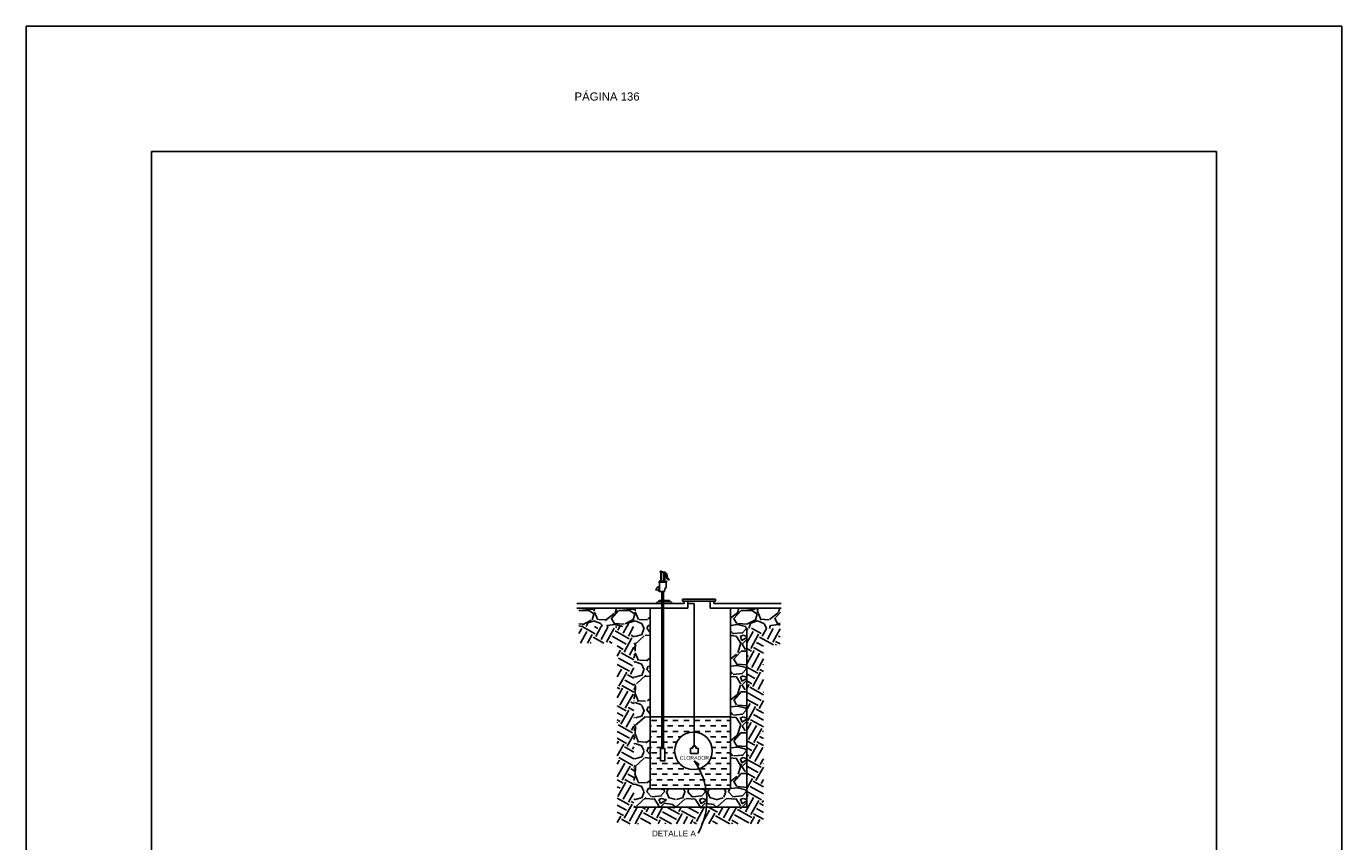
# Model space of a CAD drawing. Header units: metres. Extents: x 2413 to 4131, y 3282 to 4239.
# Tile 12 of 57: x 2667 to 2688, y 4224 to 4237. Entities that reach past the tile are written whole.
import ezdxf

# ---------------------------------------------------------------- set-up
doc = ezdxf.new("R2010")
doc.units = ezdxf.units.M
doc.layers.add('Dibujo', color=7, linetype='Continuous')
doc.styles.get("Standard").update_dxf_attribs({"font": 'arial.ttf'})

msp = doc.modelspace()

# ---------------------------------------------------------------- hatches: boundary and pattern name
at = {"transparency": 33554666}
h = msp.add_hatch(dxfattribs=at)
h.set_pattern_fill('GRAVEL', color=256, scale=0.02564666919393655)
h.set_pattern_definition([(228.0127875, (1546.633726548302, 3005.313483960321), (-5.211403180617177, -5.862828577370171), [0.08764016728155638, -8.67639222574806]), (184.969741, (1546.575098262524, 3005.248341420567), (7.817104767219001, 0.6514254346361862), [0.1503932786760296, -14.88892987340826]), (132.5104471, (1546.425270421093, 3005.235312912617), (6.514253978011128, -7.165679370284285), [0.1060442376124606, -10.49839294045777]), (267.273689, (1546.171214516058, 3005.072456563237), (0.6514253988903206, 13.02850795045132), [0.1369543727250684, -13.55848032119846]), (292.83365418, (1546.164700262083, 3004.935657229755), (-3.25712698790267, 7.817104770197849), [0.1342946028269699, -13.29518400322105]), (357.2736889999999, (1546.216814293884, 3004.811886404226), (-13.02850795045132, 0.6514253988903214), [0.1369543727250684, -13.55848032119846]), (37.69424047, (1546.353613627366, 3004.805372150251), (-8.468530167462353, -6.514253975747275), [0.181115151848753, -17.93038540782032]), (72.25532837, (1546.496927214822, 3004.916114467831), (4.559977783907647, 14.33135874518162), [0.1709913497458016, -16.92814981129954]), (121.42956562, (1546.549041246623, 3005.078970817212), (-5.211403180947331, 8.468530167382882), [0.1374181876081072, -13.60441562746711]), (175.2363583, (1546.477384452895, 3005.196227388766), (7.165679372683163, -0.6514253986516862), [0.1568840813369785, -7.687316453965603]), (222.3974378, (1546.321042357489, 3005.209255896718), (-7.817104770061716, -7.16567937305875), [0.2028851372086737, -20.08564356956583]), (138.81407483, (1546.816125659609, 3005.065942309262), (-4.559977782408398, 3.908552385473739), [0.06924717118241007, -6.855499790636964]), (171.4692344, (1546.764011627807, 3005.111542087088), (8.468530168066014, -1.302850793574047), [0.1317423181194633, -13.0425210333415]), (225, (1546.633726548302, 3005.131084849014), (-9.111527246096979e-17, -0.6514253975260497), [0.09212523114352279, -0.8291294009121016]), (203.19859051, (1546.588126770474, 3005.209255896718), (3.257126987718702, 1.30285079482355), [0.04961125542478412, -4.911496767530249]), (291.80140949, (1546.542526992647, 3005.189713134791), (-0.6514253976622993, 1.954276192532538), [0.07016046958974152, -3.437872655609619]), (30.96375653, (1546.568584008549, 3005.124570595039), (1.954276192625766, 1.302850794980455), [0.1139531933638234, -3.684476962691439]), (161.56505118, (1546.666297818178, 3005.183198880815), (1.30285079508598, -0.651425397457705), [0.0823994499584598, -1.97758853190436]), (16.389540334, (1546.164700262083, 3005.189713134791), (6.514253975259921, 1.954276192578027), [0.1154325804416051, -11.42785487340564]), (70.34617594, (1546.275442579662, 3005.222284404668), (-2.605701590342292, -7.165679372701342), [0.09684155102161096, -9.587293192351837]), (293.19859051, (1546.666297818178, 3005.313483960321), (-1.302850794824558, 3.257126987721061), [0.09922185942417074, -4.861886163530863]), (343.6104596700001, (1546.70538334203, 3005.222284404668), (-6.514253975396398, 1.954276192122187), [0.1154325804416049, -11.42785487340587]), (339.44395478, (1546.164700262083, 3004.785829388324), (-3.257126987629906, 1.30285079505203), [0.1113155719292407, -5.454465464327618]), (294.7751406, (1546.268928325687, 3004.746743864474), (-3.257126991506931, 7.165679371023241), [0.09326978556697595, -9.233722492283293]), (66.80140949, (1546.672812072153, 3004.662058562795), (1.302850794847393, 3.257126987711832), [0.09922185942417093, -4.861886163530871]), (17.35402463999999, (1546.711897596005, 3004.75325811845), (-8.468530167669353, -2.605701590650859), [0.109199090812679, -10.81068042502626]), (69.44395478, (1546.353613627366, 3004.662058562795), (-1.302850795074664, -3.257126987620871), [0.05565778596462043, -5.51012325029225]), (101.309932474, (1546.633726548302, 3004.662058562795), (-0.6514253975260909, 2.605701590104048), [0.03321618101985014, -3.288414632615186]), (165.963756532, (1546.627212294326, 3004.694629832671), (1.95427619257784, -0.6514253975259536), [0.1342946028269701, -2.551601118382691]), (186.00900596, (1546.496927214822, 3004.727201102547), (6.514253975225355, 0.6514253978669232), [0.1244548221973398, -12.32100992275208]), (303.69006753, (1546.568584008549, 3005.065942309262), (-0.651425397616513, 1.302850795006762), [0.0939498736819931, -2.254797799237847]), (353.15722659, (1546.620698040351, 3004.987771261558), (11.07423175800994, -1.302850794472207), [0.1640250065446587, -16.23844739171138]), (60.9453959, (1546.783554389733, 3004.968228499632), (-2.605701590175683, -4.559977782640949), [0.06706815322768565, -6.639766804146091]), (90, (1546.816125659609, 3005.026856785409), (-0.6514253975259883, 0.6514253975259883), [0.0390855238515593, -0.612339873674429]), (120.25643716, (1546.483898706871, 3004.746743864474), (2.605701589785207, -4.559977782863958), [0.09049862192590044, -8.959392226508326]), (48.01278749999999, (1546.438298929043, 3004.824914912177), (5.211403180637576, 5.862828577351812), [0.1752803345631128, -8.588752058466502]), (0, (1546.555555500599, 3004.955199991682), (0.6514253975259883, 0.6514253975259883), [0.169370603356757, -0.4820547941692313]), (325.3048465, (1546.724926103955, 3004.955199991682), (6.514253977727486, -4.559977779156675), [0.1029994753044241, -10.19694043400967]), (254.0546040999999, (1546.809611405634, 3004.896571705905), (-0.65142539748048, -2.605701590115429), [0.09484884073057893, -4.647599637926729]), (207.64597536, (1546.783554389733, 3004.805372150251), (-12.37708255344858, -6.514253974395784), [0.1544301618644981, -15.288611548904]), (175.42607874, (1546.646755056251, 3004.733715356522), (-8.468530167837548, 0.6514253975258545), [0.1633768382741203, -16.17428901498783])])
h.paths.add_polyline_path([(2678.828336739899, 4227.402021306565), (2679.357687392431, 4227.39132519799), (2679.365447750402, 4227.719235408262), (2678.564945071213, 4227.719235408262), (2678.564236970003, 4224.835687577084), (2677.281684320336, 4224.835687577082), (2677.280666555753, 4227.717823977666), (2676.144339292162, 4227.719235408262), (2676.146374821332, 4227.426061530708), (2677.022228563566, 4227.426061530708), (2677.022228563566, 4224.539676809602), (2678.828336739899, 4224.539676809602)])
at = {"transparency": 33554687}
h = msp.add_hatch(dxfattribs=at)
h.set_pattern_fill('EARTH', color=256, scale=0.04060722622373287, angle=241)
h.set_pattern_definition([(241, (1546.164700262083, 3004.662058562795), (0.1005148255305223, -0.350536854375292), [0.2578558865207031, -0.2578558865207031]), (241, (1546.249272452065, 3004.615179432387), (0.1005148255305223, -0.350536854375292), [0.2578558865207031, -0.2578558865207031]), (241, (1546.333844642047, 3004.568300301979), (0.1005148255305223, -0.350536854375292), [0.2578558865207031, -0.2578558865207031]), (331, (1546.346408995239, 3004.524483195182), (0.350536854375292, 0.1005148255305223), [0.2578558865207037, -0.2578558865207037]), (331, (1546.29952986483, 3004.4399110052), (0.350536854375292, 0.1005148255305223), [0.2578558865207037, -0.2578558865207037]), (331, (1546.252650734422, 3004.355338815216), (0.350536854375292, 0.1005148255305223), [0.2578558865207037, -0.2578558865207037])])
h.paths.add_polyline_path([(2679.092436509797, 4224.275577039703), (2676.758128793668, 4224.275577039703), (2676.758128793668, 4227.16196176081), (2676.146374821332, 4227.16196176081), (2676.146374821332, 4227.426061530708), (2677.022228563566, 4227.426061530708), (2677.022228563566, 4224.539676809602), (2678.828336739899, 4224.539676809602), (2678.828336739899, 4227.402021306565), (2679.357687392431, 4227.39132519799), (2679.357687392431, 4227.127171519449), (2679.092436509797, 4227.132531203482)])
h = msp.add_hatch()
h.set_pattern_fill('DASH', color=256, scale=0.02702976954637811, angle=180)
h.set_pattern_definition([(180, (-4150.668533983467, -3158.244958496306), (-0.08581951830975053, -0.08581951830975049), [0.0858195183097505, -0.0858195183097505])])
h.paths.add_polyline_path([(2677.498643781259, 4225.985823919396), (2677.498643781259, 4225.480460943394), (2677.520579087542, 4225.480460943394), (2677.520579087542, 4225.283227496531), (2677.448178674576, 4225.283227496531), (2677.448178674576, 4225.480460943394), (2677.47011398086, 4225.480460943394), (2677.47011398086, 4225.985823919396), (2677.281684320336, 4225.985823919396), (2677.281684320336, 4224.835687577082), (2678.564236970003, 4224.835687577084), (2678.564236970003, 4225.985823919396), (2677.988534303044, 4225.985823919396), (2677.988534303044, 4225.740572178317, -0.4012218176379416), (2678.275319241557, 4225.440714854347, -1), (2677.675008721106, 4225.440714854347, -0.4273257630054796), (2677.988534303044, 4225.740572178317), (2677.988534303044, 4225.985823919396)])

# ---------------------------------------------------------------- linework, layer by layer
for p, q in [((2677.452028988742, 4228.148628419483), (2677.452028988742, 4228.289648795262)), ((2677.464093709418, 4228.148628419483), (2677.464093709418, 4228.289648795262)), ((2677.503576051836, 4228.148628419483), (2677.503576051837, 4228.282435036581)), ((2677.515640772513, 4228.148628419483), (2677.515640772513, 4228.281256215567)), ((2677.38264248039, 4228.028968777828), (2677.374925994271, 4228.003356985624)), ((2677.414839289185, 4228.019268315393), (2677.407122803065, 4227.993656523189)), ((2677.429374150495, 4228.030600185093), (2677.431411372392, 4228.030600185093)), ((2677.430111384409, 4228.064243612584), (2677.431411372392, 4228.064243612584)), ((2677.47011398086, 4227.983661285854), (2677.47011398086, 4225.480460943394)), ((2677.47011398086, 4227.983661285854), (2677.498643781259, 4227.983661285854)), ((2677.498643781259, 4227.983661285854), (2677.498643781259, 4225.480460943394)), ((2677.511905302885, 4227.983661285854), (2677.515713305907, 4228.034011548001)), ((2677.515713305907, 4228.034011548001), (2677.537346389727, 4228.04549301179)), ((2677.825455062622, 4227.792708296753), (2676.11120090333, 4227.792708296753)), ((2677.376062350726, 4227.792708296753), (2677.429229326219, 4227.844962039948)), ((2677.410877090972, 4227.826925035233), (2677.609621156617, 4227.826925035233)), ((2677.429229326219, 4227.844962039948), (2677.591268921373, 4227.844962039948)), ((2677.644435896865, 4227.792708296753), (2677.591268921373, 4227.844962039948)), ((2677.801432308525, 4227.831735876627), (2677.801612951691, 4227.864021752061)), ((2677.801493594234, 4227.864021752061), (2678.325802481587, 4227.864021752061)), ((2677.801493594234, 4227.831735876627), (2678.325802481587, 4227.831735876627)), ((2677.825455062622, 4227.831735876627), (2677.825455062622, 4227.792708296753)), ((2677.882949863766, 4227.831735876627), (2677.882949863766, 4227.719235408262)), ((2677.882949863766, 4227.792708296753), (2677.988534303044, 4227.792708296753)), ((2677.988534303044, 4227.792708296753), (2677.988534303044, 4225.513066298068)), ((2678.244346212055, 4227.831735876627), (2678.244346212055, 4227.719235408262)), ((2678.3018410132, 4227.831735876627), (2678.3018410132, 4227.792708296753)), ((2678.3018410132, 4227.792708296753), (2679.373172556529, 4227.792708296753)), ((2678.325802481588, 4227.831735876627), (2678.325802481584, 4227.864021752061)), ((2677.882949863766, 4227.719235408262), (2676.11120090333, 4227.719235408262)), ((2677.281684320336, 4224.835687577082), (2677.281684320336, 4227.719235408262)), ((2678.244346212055, 4227.719235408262), (2679.373172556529, 4227.719235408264)), ((2678.564236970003, 4224.835386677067), (2678.564236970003, 4227.719235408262)), ((2678.828336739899, 4224.539676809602), (2678.828336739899, 4227.402021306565)), ((2677.281684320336, 4225.985823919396), (2678.564236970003, 4225.985823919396)), ((2677.47011398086, 4225.480460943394), (2677.498643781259, 4225.480460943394)), ((2677.964513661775, 4225.485739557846), (2677.929407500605, 4225.485739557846)), ((2677.929407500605, 4225.485739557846), (2677.929407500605, 4225.395935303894)), ((2678.012554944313, 4225.513066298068), (2677.964513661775, 4225.513066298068)), ((2677.964513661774, 4225.513066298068), (2677.964513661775, 4225.485739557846)), ((2678.012554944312, 4225.513066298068), (2678.012554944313, 4225.485739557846)), ((2678.012554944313, 4225.485739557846), (2678.047661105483, 4225.485739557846)), ((2678.047661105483, 4225.485739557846), (2678.047661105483, 4225.395935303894)), ((2677.929407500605, 4225.395935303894), (2678.047661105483, 4225.395935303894)), ((2677.984932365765, 4225.282763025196), (2678.067560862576, 4225.2209325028)), ((2678.067560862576, 4225.2209325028), (2678.035645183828, 4225.205885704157)), ((2677.281684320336, 4224.835687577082), (2678.564236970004, 4224.835687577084)), ((2677.022228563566, 4224.539676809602), (2678.828336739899, 4224.539676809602))]:
    msp.add_line(p, q)
for points in [[(2677.425802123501, 4228.148628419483), (2677.542955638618, 4228.148628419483), (2677.542955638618, 4228.134242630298), (2677.425802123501, 4228.134242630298)], [(2677.448178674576, 4225.480460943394), (2677.520579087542, 4225.480460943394), (2677.520579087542, 4225.283227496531), (2677.448178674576, 4225.283227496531)]]:
    msp.add_lwpolyline(points, close=True)
msp.add_lwpolyline([(2677.511905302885, 4227.983661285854), (2677.431411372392, 4227.983661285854), (2677.431411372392, 4228.134242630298), (2677.537346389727, 4228.134242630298), (2677.537346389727, 4228.04549301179)])
msp.add_circle((2677.975163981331, 4225.440714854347), 0.3001552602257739)
for centre, radius, start, end in [((2677.455752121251, 4228.301185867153), 0.01212294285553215, 3.273654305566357, 252.1145725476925), ((2677.465043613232, 4228.183193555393), 0.1064594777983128, 68.7803281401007, 90.51123866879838), ((2677.57926651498, 4228.177673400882), 0.006032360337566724, 243.4355795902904, 63.43557969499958), ((2677.430111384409, 4228.014667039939), 0.04957657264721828, 88.49742813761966, 163.2331572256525), ((2677.430111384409, 4228.014667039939), 0.01595019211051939, 88.49742813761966, 163.2331572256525), ((2677.115611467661, 4224.654142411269), 1.072792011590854, 330.5666599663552, 35.87132676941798)]:
    msp.add_arc(centre, radius, start, end)
for points in [[(2677.467855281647, 4228.301878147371), (2677.47954332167, 4228.29775970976), (2677.491438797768, 4228.297243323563), (2677.505010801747, 4228.294775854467), (2677.504797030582, 4228.294969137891)], [(2677.515640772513, 4228.281256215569), (2677.539226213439, 4228.274845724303), (2677.542055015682, 4228.210448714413), (2677.560962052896, 4228.180081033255), (2677.576568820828, 4228.172277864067)]]:
    msp.add_open_spline(points, degree=3)
msp.add_open_spline([(2677.505010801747, 4228.294775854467), (2677.509914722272, 4228.294552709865), (2677.514599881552, 4228.294041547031), (2677.518805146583, 4228.292898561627), (2677.535017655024, 4228.288492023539), (2677.544097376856, 4228.274694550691), (2677.553334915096, 4228.248400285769), (2677.555045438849, 4228.234458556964), (2677.562462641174, 4228.200264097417), (2677.569893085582, 4228.189104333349), (2677.581964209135, 4228.183068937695)], degree=3, knots=[-0.1261528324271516, -0.1261528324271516, -0.1261528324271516, -0.1261528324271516, 0, 0, 0, 0.486355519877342, 0.486355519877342, 0.972711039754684, 0.972711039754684, 2, 2, 2, 2])
at = {"layer": 'Dibujo', "color": 0, "linetype": 'ByBlock'}
for p, q in [((2667.324132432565, 4237.014114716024), (2688.324132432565, 4237.014114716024)), ((2667.324132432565, 4207.314114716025), (2667.324132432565, 4237.014114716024)), ((2667.324132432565, 4237.014114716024), (2670.324132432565, 4237.014114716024)), ((2667.324132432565, 4237.014114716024), (2669.824132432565, 4237.014114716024)), ((2688.324132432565, 4237.014114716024), (2688.324132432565, 4207.314114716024)), ((2669.324132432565, 4235.014114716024), (2669.324132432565, 4209.314114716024)), ((2686.324132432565, 4235.014114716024), (2669.324132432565, 4235.014114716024)), ((2686.324132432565, 4235.014114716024), (2686.324132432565, 4209.314114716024))]:
    msp.add_line(p, q, dxfattribs=at)

# ---------------------------------------------------------------- texts
for s, height, p in [('CLORADOR', 0.05921242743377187, (2677.755574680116, 4225.299092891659)), ('DETALLE A', 0.09332502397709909, (2677.311245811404, 4224.074031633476))]:
    msp.add_text(s, height=height).set_placement(p)
at = {"layer": 'Dibujo', "color": 0, "linetype": 'ByBlock', "insert": (2676.076321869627, 4235.957629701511), "char_height": 0.13, "width": 2.903930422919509, "attachment_point": 1}
msp.add_mtext('PÁGINA 136', dxfattribs=at)

doc.saveas('drawing.dxf')
